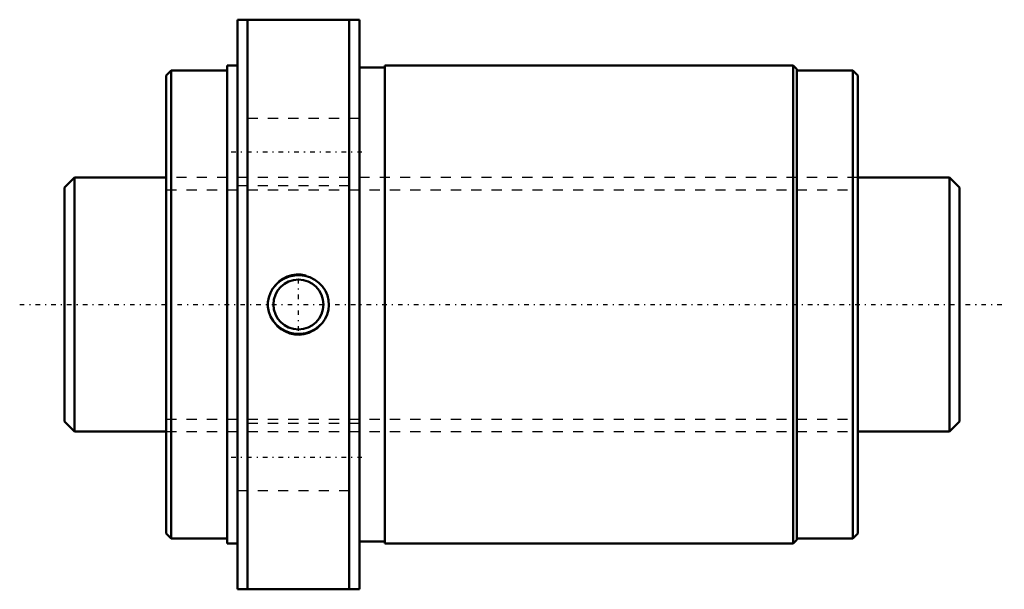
# Model space of a CAD drawing. Header units: millimetres. Extents: x -14.4 to 82.4, y -28 to 28.
import ezdxf

# ---------------------------------------------------------------- set-up
doc = ezdxf.new("R2010")
doc.units = ezdxf.units.MM
doc.linetypes.add('Center', pattern=[1.5, 0.45, -0.5, 0.05, -0.5])
doc.linetypes.add('Dashed', pattern=[2, 1, -1])
for name, color, linetype, lineweight in [('2d ConnectionPoints', 7, 'Continuous', 50), ('AM_0', 7, 'Continuous', 50), ('AM_5', 3, 'Continuous', 25), ('AM_7', 7, 'Center', 25), ('AM_9', 6, 'Dashed', 25)]:
    doc.layers.add(name, color=color, linetype=linetype, lineweight=lineweight)

# ---------------------------------------------------------------- blocks, each defined once
blk = doc.blocks.new('1_NRR000SBK_2525_3_6Nut_0_in_SBK2525_3_6RRG0_88LC0_0000__4')
at = {"layer": 'AM_0'}
for p, q in [((7, 28), (7, -28)), ((7, 28), (19, 28)), ((8, 28), (8, -28)), ((18, 28), (18, -28)), ((19, 28), (19, -28)), ((6, 23.5), (6, -23.5)), ((7, 23.5), (6, 23.5)), ((21.5, 23.3), (19, 23.3)), ((21.5, 23.5), (21.5, -23.5)), ((61.65, 23.5), (21.5, 23.5)), ((62, 23.15), (61.65, 23.5)), ((61.65, 23.5), (61.65, -23.5)), ((0.5, 23), (0, 22.5)), ((0, 22.5), (0, -22.5)), ((6, 23), (0.5, 23)), ((0.5, 23), (0.5, -23)), ((62, 23.15), (62, -23.15)), ((67.5, 23), (62, 23)), ((67.5, 23), (67.5, -23)), ((68, 22.5), (67.5, 23)), ((68, 22.5), (68, -22.5)), ((0, -22.5), (0.5, -23)), ((0.5, -23), (6, -23)), ((61.65, -23.5), (62, -23.15)), ((62, -23), (67.5, -23)), ((67.5, -23), (68, -22.5)), ((6, -23.5), (7, -23.5)), ((19, -23.3), (21.5, -23.3)), ((21.5, -23.5), (61.65, -23.5)), ((19, -28), (7, -28))]:
    blk.add_line(p, q, dxfattribs=at)
blk.add_lwpolyline([(10.919, 2.079), (11.26, 2.351), (11.637, 2.572), (12.108, 2.756), (12.602, 2.862), (13.12, 2.885), (13.635, 2.822), (14.135, 2.672), (14.603, 2.44), (15.019, 2.134), (15.376, 1.762), (15.654, 1.345), (15.855, 0.887), (15.968, 0.419), (15.999, -0.062), (15.949, -0.527), (15.822, -0.978), (15.622, -1.401), (15.356, -1.787), (15.022, -2.132), (14.636, -2.42), (14.192, -2.649), (13.718, -2.803), (13.208, -2.88), (12.693, -2.872), (12.18, -2.777), (11.69, -2.597), (11.24, -2.337), (10.841, -2.004), (10.516, -1.617), (10.262, -1.179), (10.095, -0.721), (10.01, -0.241), (10.01, 0.23), (10.088, 0.695), (10.242, 1.135), (10.466, 1.545), (10.919, 2.079)], dxfattribs=at)
blk.add_circle((13, 0), 2.458, dxfattribs=at)
at = {"layer": 'AM_5'}
blk.add_arc((13, 0), 3, 75, 15, dxfattribs=at)
at = {"layer": 'AM_7'}
for p, q in [((6.4, 15), (19.6, 15)), ((13, -2.581), (13, 2.581)), ((6.4, -15), (19.6, -15))]:
    blk.add_line(p, q, dxfattribs=at)
at = {"layer": 'AM_9'}
for p, q in [((19, 18.3), (7, 18.3)), ((68, 12.5), (0, 12.5)), ((7, 11.7), (19, 11.7)), ((0, -12.5), (68, -12.5)), ((19, -11.7), (7, -11.7)), ((7, -18.3), (19, -18.3))]:
    blk.add_line(p, q, dxfattribs=at)
blk = doc.blocks.new('2_NRR000SBK_2525_3_60Shaft_0_in_SBK2525_3_6RRG0_88LC0_0000__4')
at = {"layer": 'AM_0'}
for p, q in [((-9, 12.5), (-10, 11.5)), ((-9, 12.5), (-9, -12.5)), ((0, 12.5), (-9, 12.5)), ((77, 12.5), (68, 12.5)), ((77, 12.5), (77, -12.5)), ((78, 11.5), (77, 12.5)), ((-10, 11.5), (-10, -11.5)), ((78, 11.5), (78, -11.5)), ((-10, -11.5), (-9, -12.5)), ((77, -12.5), (78, -11.5)), ((-9, -12.5), (0, -12.5)), ((68, -12.5), (77, -12.5))]:
    blk.add_line(p, q, dxfattribs=at)
at = {"layer": 'AM_5', "linetype": 'Dashed'}
for p, q in [((0, 11.273), (68, 11.273)), ((0, -11.273), (68, -11.273))]:
    blk.add_line(p, q, dxfattribs=at)
at = {"layer": 'AM_7'}
blk.add_line((-14.4, 0), (82.4, 0), dxfattribs=at)
at = {"layer": 'AM_9'}
for p, q in [((68, 12.5), (0, 12.5)), ((0, -12.5), (68, -12.5))]:
    blk.add_line(p, q, dxfattribs=at)

msp = doc.modelspace()

# ---------------------------------------------------------------- linework, layer by layer
at = {"layer": '2d ConnectionPoints'}
msp.add_point((0, 0), dxfattribs=at)

# ---------------------------------------------------------------- block references
for name in ['1_NRR000SBK_2525_3_6Nut_0_in_SBK2525_3_6RRG0_88LC0_0000__4', '2_NRR000SBK_2525_3_60Shaft_0_in_SBK2525_3_6RRG0_88LC0_0000__4']:
    msp.add_blockref(name, (0, 0))

doc.saveas('drawing.dxf')
